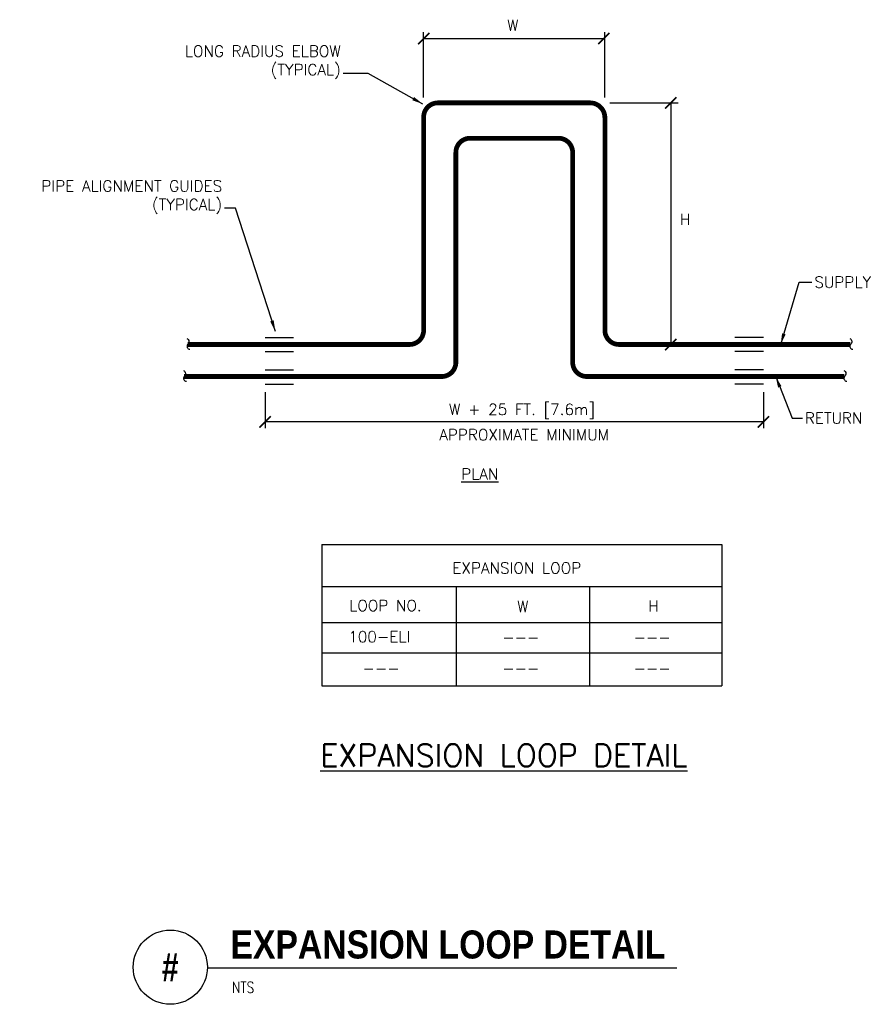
# Model space of a CAD drawing. Header units: inches. Extents: x -0.27 to 6.94, y 0.19 to 8.48.
import ezdxf
from ezdxf.enums import TextEntityAlignment as Align

# ---------------------------------------------------------------- set-up
doc = ezdxf.new("R2010")
doc.units = ezdxf.units.IN
doc.header["$MEASUREMENT"] = 0
doc.linetypes.add('HIDDEN', pattern=[0.375, 0.25, -0.125])
for name, color, linetype in [('M-DETL-DIMS', 2, 'Continuous'), ('M-DETL-HEVY', 5, 'Continuous'), ('M-DETL-MEDM', 4, 'Continuous'), ('M-DETL-TEXT', 2, 'Continuous'), ('M-DETL-THIN', 2, 'Continuous'), ('MNHTXT', 61, 'Continuous')]:
    doc.layers.add(name, color=color, linetype=linetype)
doc.styles.add('BOLD', font='bold.shx', dxfattribs={"width": 0.9})
doc.styles.add('Romans', font='romans.shx')
doc.dimstyles.new('VA-Dims', dxfattribs={"dimtxt": 0.09375, "dimasz": 0.09375, "dimexe": 0.09375, "dimexo": 0.03125, "dimgap": 0.02, "dimtad": 1, "dimdec": 5, "dimzin": 0, "dimdsep": 46, "dimlunit": 4, "dimtxsty": 'Romans', "dimblk": 'ARCHTICK', "dimcen": 0.09375, "dimclrd": 256, "dimclre": 256, "dimclrt": 256, "dimadec": 0, "dimazin": 0, "dimtfac": 1, "dimtdec": 5, "dimtofl": 0, "dimtmove": 0, "dimatfit": 3, "dimfxl": 1, "dimfrac": 2, "dimtolj": 1, "dimtzin": 0, "dimlwd": -1, "dimlwe": -1, "dimarcsym": 0})

# ---------------------------------------------------------------- blocks, each defined once
blk = doc.blocks.new('_ArchTick')
at = {"color": 0, "linetype": 'ByBlock', "const_width": 0.15}
blk.add_lwpolyline([(-0.5, -0.5), (0.5, 0.5)], dxfattribs=at)

msp = doc.modelspace()

# ---------------------------------------------------------------- linework, layer by layer
at = {"layer": 'M-DETL-DIMS'}
for p, q in [((3.1343, 7.8242), (3.1343, 8.3745)), ((4.6608, 7.8242), (4.6608, 8.3745)), ((3.1343, 8.3198), (4.6608, 8.3198)), ((4.703, 7.7783), (5.2774, 7.7783)), ((5.2154, 7.7783), (5.2154, 5.7435)), ((1.7982, 5.3408), (1.7982, 5.0401)), ((5.9968, 5.3408), (5.9968, 5.0401)), ((5.9968, 5.0919), (1.7982, 5.0919))]:
    msp.add_line(p, q, dxfattribs=at)
at = {"layer": 'M-DETL-HEVY', "const_width": 0.04}
for points in [[(3.2543, 7.7783, 0.414214), (3.1343, 7.6583)], [(4.6608, 7.6533, 0.414214), (4.5358, 7.7783)], [(3.0143, 5.7435, 0.414214), (3.1343, 5.8635)], [(4.6608, 5.8635, 0.414214), (4.7808, 5.7435)]]:
    msp.add_lwpolyline(points, format="xyb", dxfattribs=at)
for points in [[(3.2543, 7.7783), (4.5358, 7.7783)], [(3.1343, 7.6583), (3.1343, 5.8635)], [(4.6608, 7.6533), (4.6608, 5.8635)], [(1.1451, 5.7435), (3.0143, 5.7435)], [(6.7291, 5.7435), (4.7808, 5.7435)]]:
    msp.add_lwpolyline(points, dxfattribs=at)
at = {"layer": 'M-DETL-HEVY', "linetype": 'HIDDEN', "const_width": 0.04}
for points in [[(3.5256, 7.4805, 0.414214), (3.4056, 7.3605)], [(4.3895, 7.3605, 0.414214), (4.2695, 7.4805)], [(3.2856, 5.4737, 0.414214), (3.4056, 5.5937)], [(4.3895, 5.5937, 0.414214), (4.5095, 5.4737)]]:
    msp.add_lwpolyline(points, format="xyb", dxfattribs=at)
for points in [[(3.5256, 7.4805), (4.2695, 7.4805)], [(3.4056, 7.3605), (3.4056, 5.5937)], [(4.3895, 7.3605), (4.3895, 5.5937)], [(1.1161, 5.4737), (3.2856, 5.4737)], [(6.6789, 5.4737), (4.5095, 5.4737)]]:
    msp.add_lwpolyline(points, dxfattribs=at)
at = {"layer": 'M-DETL-MEDM'}
for p, q in [((2.2768, 4.0599), (5.6465, 4.0599)), ((2.2768, 4.0599), (2.2768, 2.8685)), ((5.6465, 4.0599), (5.6465, 2.8685)), ((2.2768, 3.7047), (5.6465, 3.7047)), ((3.4092, 3.7047), (3.4092, 2.8685)), ((4.5324, 3.7047), (4.5324, 2.8685)), ((2.2768, 3.4022), (5.6465, 3.4022)), ((2.2768, 3.1475), (5.6465, 3.1475)), ((2.2768, 2.8685), (5.6465, 2.8685))]:
    msp.add_line(p, q, dxfattribs=at)
at = {"layer": 'M-DETL-TEXT'}
msp.add_line((1.3125, 0.4951), (5.2676, 0.4951), dxfattribs=at)
msp.add_circle((1, 0.5), 0.3125, dxfattribs=at)
at = {"layer": 'M-DETL-THIN'}
for p, q in [((1.7982, 5.8035), (2.0382, 5.8035)), ((5.9968, 5.8035), (5.7568, 5.8035)), ((1.7982, 5.6835), (2.0382, 5.6835)), ((5.9968, 5.6835), (5.7568, 5.6835)), ((1.7982, 5.5304), (2.0382, 5.5304)), ((5.9968, 5.5304), (5.7568, 5.5304)), ((1.7982, 5.4104), (2.0382, 5.4104)), ((5.9968, 5.4104), (5.7568, 5.4104))]:
    msp.add_line(p, q, dxfattribs=at)
for points in [[(1.139, 5.794, -0.615381), (1.1451, 5.7435), (1.1451, 5.7435, 0.576356), (1.1643, 5.7041)], [(6.723, 5.794, -0.615381), (6.7291, 5.7435), (6.7291, 5.7435, 0.576356), (6.7483, 5.7041)], [(1.11, 5.5241, -0.615381), (1.1161, 5.4737), (1.1161, 5.4737, 0.576356), (1.1354, 5.4343)], [(6.6728, 5.5241, -0.615381), (6.6789, 5.4737), (6.6789, 5.4737, 0.576356), (6.6981, 5.4343)]]:
    msp.add_lwpolyline(points, format="xyb", dxfattribs=at)
at = {"layer": 'MNHTXT'}
msp.add_line((2.666, 8.0265), (2.4919, 8.0265), dxfattribs=at)

# ---------------------------------------------------------------- block references
at = {"layer": 'M-DETL-DIMS', "zscale": 0.095}
for p, xscale, yscale in [((3.1343, 8.3198), 0.0950000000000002, 0.0950000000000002), ((4.652, 8.3198), 0.09499999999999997, 0.0950000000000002), ((5.2154, 7.7783), 0.09499999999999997, 0.0950000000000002), ((5.2154, 5.7435), 0.09499999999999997, 0.09499999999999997), ((1.7982, 5.0919), 0.09499999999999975, 0.095), ((5.9968, 5.0919), 0.095, 0.095)]:
    msp.add_blockref('_ArchTick', p, dxfattribs=dict(at, xscale=xscale, yscale=yscale))

# ---------------------------------------------------------------- texts
at = {"layer": 'M-DETL-TEXT', "style": 'BOLD', "width": 0.8}
msp.add_text('#', height=0.2362, dxfattribs=at).set_placement((1, 0.5), align=Align.MIDDLE)
at = {"layer": 'M-DETL-TEXT', "style": 'Romans', "width": 0.8}
msp.add_text('NTS', height=0.09375, dxfattribs=at).set_placement((1.5201, 0.2834))
at = {"layer": 'M-DETL-TEXT'}
for s, insert, char_height, width, attachment_point, style in [('W', (3.8375, 8.4786), 0.0938, 0.0804, 1, 'Romans'), ('H', (5.2941, 6.8442), 0.0938, 0.05628, 1, 'Romans'), ('W + 25 FT. [7.6m]', (3.348, 5.244), 0.0938, 2.127337, 1, 'Romans'), ('APPROXIMATE MINIMUM', (3.2658, 5.0305), 0.0938, 2.127337, 1, 'Romans'), ('W', (3.9697, 3.5839), 0.0938, 0.080357, 2, 'Romans'), ('H', (5.0709, 3.5885), 0.0938, 0.05625, 2, 'Romans'), ('---', (3.9532, 3.3235), 0.09375, 0.28125, 2, 'Romans'), ('---', (5.0595, 3.3235), 0.09375, 0.28125, 2, 'Romans'), ('---', (2.7755, 3.0634), 0.09375, 0.28125, 2, 'Romans'), ('---', (3.9532, 3.0634), 0.09375, 0.28125, 2, 'Romans'), ('---', (5.0595, 3.0634), 0.09375, 0.28125, 2, 'Romans'), ('{\\LEXPANSION LOOP DETAIL}', (2.2633, 2.3781), 0.1875, 3.66393, 1, 'Romans'), ('EXPANSION LOOP DETAIL', (1.5062, 0.8094), 0.23622, 3.943819, 1, 'BOLD')]:
    msp.add_mtext(s, dxfattribs=dict(at, insert=insert, char_height=char_height, width=width, attachment_point=attachment_point, style=style))
at = {"layer": 'M-DETL-TEXT', "char_height": 0.09375, "style": 'Romans'}
for s, insert, attachment_point in [('\\A1;LONG RADIUS ELBOW\\P(TYPICAL)', (2.4363, 7.9796), 9), ('PIPE ALIGNMENT GUIDES\\P(TYPICAL)', (1.4367, 6.844), 9), ('\\A1;SUPPLY', (6.4254, 6.3153), 1), ('\\A1;RETURN', (6.345, 5.1709), 1), ('{\\LPLAN}', (3.7636, 4.6057), 9), ('EXPANSION LOOP', (4.4608, 3.8146), 9), ('LOOP NO.', (3.1178, 3.4978), 9), ('100-ELI', (3.0217, 3.2359), 9)]:
    msp.add_mtext(s, dxfattribs=dict(at, insert=insert, attachment_point=attachment_point))

# ---------------------------------------------------------------- leaders
at = {"layer": 'M-DETL-TEXT', "annotation_type": 0, "has_hookline": 1}
for points, hookline_direction, text_width in [([(3.1278, 7.7681), (2.666, 8.0265), (2.4563, 8.0265)], 1, 1.4777), ([(1.885, 5.8532), (1.5505, 6.8908), (1.4567, 6.8908)], 1, 1.7054), ([(6.1417, 5.7435), (6.2973, 6.2684), (6.4054, 6.2684)], 0, 0.5134), ([(6.0997, 5.4737), (6.2376, 5.124), (6.325, 5.124)], 0, 0.5045)]:
    msp.add_leader(points, dimstyle='VA-Dims', override={"dimgap": 0.02, "dimtad": 0}, dxfattribs=dict(at, hookline_direction=hookline_direction, text_width=text_width))

doc.saveas('drawing.dxf')
